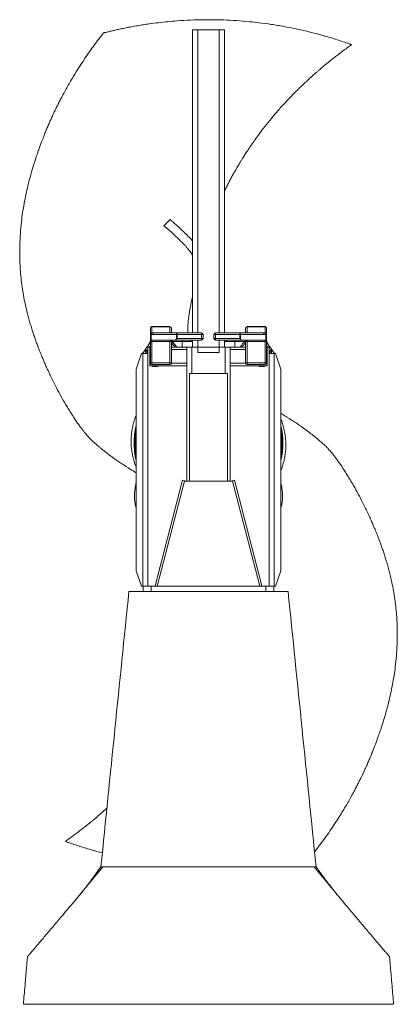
# Model space of a CAD drawing. Header units: millimetres. Extents: x 659 to 1375, y 788 to 2654.
import ezdxf

# ---------------------------------------------------------------- set-up
doc = ezdxf.new("R2010")
doc.units = ezdxf.units.MM

msp = doc.modelspace()

# ---------------------------------------------------------------- linework, layer by layer
at = {"color": 7, "linetype": 'Continuous', "lineweight": 15}
for p, q in [((986.6, 2635), (986.6, 2060.4)), ((986.6, 2635), (996.6, 2635)), ((996.6, 2635), (1036.8, 2635)), ((1036.8, 2635), (1046.8, 2635)), ((1046.8, 2635), (1046.8, 2060.4)), ((944.1, 2275.3), (932.2, 2263.7)), ((909.4, 2072.4), (909.4, 2072.2)), ((909.4, 2072.4), (943.5, 2072.4)), ((909.4, 2072.2), (909.4, 2060.6)), ((943.5, 2072.2), (909.4, 2072.2)), ((943.5, 2072.2), (943.5, 2072.4)), ((943.5, 2060.6), (943.5, 2072.2)), ((1089.9, 2072.4), (1089.9, 2072.2)), ((1089.9, 2072.4), (1124, 2072.4)), ((1089.9, 2072.2), (1089.9, 2060.6)), ((1124, 2072.2), (1089.9, 2072.2)), ((1124, 2072.2), (1124, 2072.4)), ((1124, 2060.6), (1124, 2072.2)), ((906.4, 2057.8), (906.4, 2069.4)), ((906.4, 2057.8), (907.8, 2057.8)), ((906.4, 2047.8), (906.4, 2057.8)), ((907.8, 2057.8), (907.8, 2046.7)), ((907.9, 2057.8), (907.8, 2057.8)), ((909.4, 2060.6), (909.4, 2060.6)), ((909.4, 2060.6), (943.5, 2060.6)), ((955.8, 2057.4), (911.5, 2057.4)), ((913.1, 2060.4), (957.4, 2060.4)), ((943.5, 2060.4), (943.5, 2060.6)), ((946.5, 2069.4), (946.5, 2063.4)), ((957.4, 2057.4), (955.8, 2057.4)), ((955.8, 2048.5), (955.8, 2057.4)), ((957.4, 2057.4), (957.4, 2060.4)), ((957.4, 2060.4), (1003.7, 2060.4)), ((957.4, 2057.4), (957.4, 2050)), ((1003.7, 2057.4), (957.4, 2057.4)), ((1003.7, 2060.4), (1003.7, 2057.4)), ((1003.7, 2050), (1003.7, 2057.4)), ((1006.7, 2057.4), (1003.7, 2057.4)), ((1006.7, 2057.4), (1006.7, 2050)), ((1026.7, 2057.4), (1029.7, 2057.4)), ((1026.7, 2050), (1026.7, 2057.4)), ((1029.7, 2057.4), (1029.7, 2060.4)), ((1029.7, 2060.4), (1076, 2060.4)), ((1076, 2057.4), (1029.7, 2057.4)), ((1029.7, 2057.4), (1029.7, 2050)), ((1076, 2057.4), (1076, 2060.4)), ((1076, 2060.4), (1120.3, 2060.4)), ((1076, 2050), (1076, 2057.4)), ((1076, 2057.4), (1077.6, 2057.4)), ((1077.6, 2057.4), (1077.6, 2048.5)), ((1121.9, 2057.4), (1077.6, 2057.4)), ((1086.9, 2063.4), (1086.9, 2069.4)), ((1089.9, 2060.6), (1089.9, 2060.4)), ((1089.9, 2060.6), (1124, 2060.6)), ((1124, 2060.6), (1124, 2060.6)), ((1125.6, 2057.8), (1125.5, 2057.8)), ((1125.6, 2046.7), (1125.6, 2057.8)), ((1125.6, 2057.8), (1127, 2057.8)), ((1127, 2069.4), (1127, 2057.8)), ((1127, 2057.8), (1127, 2047.8)), ((900.7, 2034.9), (905.5, 2042)), ((906.4, 2044), (906.4, 2047.8)), ((906.4, 2044), (909.4, 2044)), ((906.4, 2003.7), (906.4, 2044)), ((909.4, 2046.8), (909.4, 2044)), ((943.5, 2044), (909.4, 2044)), ((909.4, 2044), (909.4, 2003.7)), ((911.3, 2047), (951.6, 2047)), ((943.5, 2044), (946.5, 2044)), ((943.5, 2003.7), (943.5, 2044)), ((946.5, 2044), (946.5, 2003.7)), ((966.5, 2044), (948.8, 2044)), ((1003.7, 2047), (951.6, 2047)), ((957.4, 2050), (955.8, 2048.5)), ((957.4, 2050), (1003.7, 2050)), ((966.5, 2047), (966.5, 2044)), ((982.6, 2044), (966.5, 2044)), ((982.6, 2047), (982.6, 2044)), ((986.6, 2047), (986.6, 2033.2)), ((1003.7, 2047), (1003.7, 2050)), ((1006.7, 2050), (1003.7, 2050)), ((1029.7, 2050), (1026.7, 2050)), ((1029.7, 2047), (1029.7, 2050)), ((1029.7, 2050), (1076, 2050)), ((1081.8, 2047), (1029.7, 2047)), ((1046.8, 2047), (1046.8, 2033.2)), ((1050.8, 2047), (1050.8, 2044)), ((1066.8, 2044), (1050.8, 2044)), ((1066.8, 2047), (1066.8, 2044)), ((1084.6, 2044), (1066.8, 2044)), ((1077.6, 2048.5), (1076, 2050)), ((1122.1, 2047), (1081.8, 2047)), ((1086.9, 2044), (1089.9, 2044)), ((1086.9, 2003.7), (1086.9, 2044)), ((1124, 2044), (1089.9, 2044)), ((1089.9, 2044), (1089.9, 2003.7)), ((1124, 2044), (1124, 2046.8)), ((1124, 2044), (1127, 2044)), ((1124, 2003.7), (1124, 2044)), ((1127, 2047.8), (1127, 2044)), ((1127, 2044), (1127, 2003.7)), ((1127.9, 2042), (1132.7, 2034.9)), ((889.4, 2021.4), (879.4, 1992.1)), ((892.2, 2021.4), (889.4, 2021.4)), ((891.6, 2021.4), (896, 2027.9)), ((892.2, 2021.4), (892.2, 1580.4)), ((892.2, 2021.4), (901.7, 2021.4)), ((896, 2028), (896, 2028)), ((896, 2027.9), (896, 2028)), ((896.7, 2027.5), (898.5, 2026.3)), ((898.5, 2026.3), (897.1, 2024.1)), ((897.1, 2021.4), (897.1, 2024.1)), ((901.1, 2026.1), (898.5, 2026.3)), ((901.7, 1580.4), (901.7, 2033.2)), ((901.7, 2033.2), (905.7, 2033.2)), ((901.7, 2021.4), (901.7, 1580.4)), ((906.4, 2033.2), (905.7, 2033.2)), ((905.7, 2033.2), (905.7, 2029.1)), ((905.7, 2002.9), (905.7, 2029.1)), ((906.4, 2029.1), (905.7, 2029.1)), ((975.3, 2033.2), (946.5, 2033.2)), ((975.3, 2029.1), (946.5, 2029.1)), ((975.3, 1779.8), (975.3, 2033.2)), ((975.3, 2033.2), (985.4, 2033.2)), ((985.4, 1983.4), (985.4, 2033.2)), ((985.4, 2033.2), (996.5, 2033.2)), ((1036.9, 2033.2), (996.5, 2033.2)), ((996.5, 2033.2), (996.5, 2023.1)), ((1036.9, 2023.1), (996.5, 2023.1)), ((1036.9, 2033.2), (1036.9, 2023.1)), ((1036.9, 2033.2), (1048, 2033.2)), ((1048, 2033.2), (1058.1, 2033.2)), ((1048, 2033.2), (1048, 1983.4)), ((1058.1, 1779.8), (1058.1, 2033.2)), ((1086.9, 2033.2), (1058.1, 2033.2)), ((1058.1, 2033.2), (1058.1, 2029.1)), ((1058.1, 2033.2), (1058.1, 2033.2)), ((1058.1, 2002.9), (1058.1, 2029.1)), ((1086.9, 2029.1), (1058.1, 2029.1)), ((1127.7, 2033.2), (1127, 2033.2)), ((1127.7, 2029.1), (1127, 2029.1)), ((1127.7, 2033.2), (1127.7, 2029.1)), ((1127.7, 2033.2), (1131.7, 2033.2)), ((1127.7, 2002.9), (1127.7, 2029.1)), ((1131.7, 2033.2), (1131.7, 1580.4)), ((1131.7, 2021.4), (1141.2, 2021.4)), ((1134.9, 2026.3), (1132.3, 2026.1)), ((1134.9, 2026.3), (1136.7, 2027.5)), ((1136.3, 2024.1), (1134.9, 2026.3)), ((1136.3, 2024.1), (1136.3, 2021.4)), ((1137.4, 2028), (1137.4, 2028)), ((1137.4, 2028), (1137.4, 2027.9)), ((1137.4, 2027.9), (1141.8, 2021.4)), ((1141.2, 2021.4), (1144, 2021.4)), ((1141.2, 2021.4), (1141.2, 1580.4)), ((1144, 2021.4), (1154, 1992.1)), ((905.7, 2002.9), (906.5, 2002.9)), ((905.7, 1997.9), (905.7, 2002.9)), ((910.8, 1997.9), (905.7, 1997.9)), ((906.4, 2003.7), (909.4, 2003.7)), ((909.4, 2003.7), (943.5, 2003.7)), ((909.4, 2000.7), (943.5, 2000.7)), ((920.8, 1997.9), (910.8, 1997.9)), ((910.8, 1996.8), (910.8, 1997.9)), ((920.8, 1996.8), (910.8, 1996.8)), ((975.3, 1997.9), (920.8, 1997.9)), ((920.8, 1996.8), (920.8, 1997.9)), ((943.5, 2003.7), (946.5, 2003.7)), ((946.4, 2002.9), (975.3, 2002.9)), ((1058.1, 2002.9), (1087, 2002.9)), ((1058.1, 1997.9), (1058.1, 2002.9)), ((1112.6, 1997.9), (1058.1, 1997.9)), ((1086.9, 2003.7), (1089.9, 2003.7)), ((1124, 2003.7), (1089.9, 2003.7)), ((1089.9, 2000.7), (1124, 2000.7)), ((1122.6, 1997.9), (1112.6, 1997.9)), ((1112.6, 1996.8), (1112.6, 1997.9)), ((1122.6, 1996.8), (1112.6, 1996.8)), ((1127.7, 1997.9), (1122.6, 1997.9)), ((1122.6, 1996.8), (1122.6, 1997.9)), ((1124, 2003.7), (1127, 2003.7)), ((1126.9, 2002.9), (1127.7, 2002.9)), ((1127.7, 2002.9), (1127.7, 1997.9)), ((879.4, 1609.7), (879.4, 1992.1)), ((980.4, 1983.4), (1053, 1983.4)), ((980.4, 1779.8), (980.4, 1983.4)), ((1053, 1983.4), (1053, 1779.8)), ((1154, 1609.7), (1154, 1992.1)), ((915.8, 1581.1), (967.5, 1781.4)), ((919.3, 1580.4), (971.3, 1779.8)), ((967.5, 1781.4), (973.8, 1779.8)), ((971.3, 1779.8), (1062.1, 1779.8)), ((1059.6, 1779.8), (1065.9, 1781.4)), ((1062.1, 1779.8), (1114.1, 1580.4)), ((1117.6, 1581.1), (1065.9, 1781.4)), ((879.4, 1609.7), (889.4, 1580.4)), ((1154, 1609.7), (1144, 1580.4)), ((889.4, 1580.4), (892.2, 1580.4)), ((892.2, 1580.4), (892.6, 1580.4)), ((892.6, 1570.3), (892.6, 1580.4)), ((907.7, 1580.4), (892.6, 1580.4)), ((907.7, 1570.3), (907.7, 1580.4)), ((1125.7, 1580.4), (907.7, 1580.4)), ((915.8, 1581.1), (918.5, 1580.4)), ((1114.9, 1580.4), (1117.6, 1581.1)), ((1125.7, 1570.3), (1125.7, 1580.4)), ((1140.8, 1580.4), (1125.7, 1580.4)), ((1140.8, 1570.3), (1140.8, 1580.4)), ((1140.8, 1580.4), (1141.2, 1580.4)), ((1144, 1580.4), (1141.2, 1580.4)), ((1241.5, 1019.1), (1217.1, 1048.8))]:
    msp.add_line(p, q, dxfattribs=at)
at = {"color": 8, "linetype": 'Continuous', "lineweight": 15}
for p, q in [((996.6, 2635), (996.6, 2060.4)), ((1036.8, 2635), (1036.8, 2060.4)), ((906.4, 2036.1), (904.2, 2033.2)), ((947.3, 2046.1), (947.5, 2045.7)), ((966.5, 2044), (966.5, 2033.2)), ((996.6, 2047), (996.6, 2033.2)), ((1036.8, 2047), (1036.8, 2033.2)), ((1066.8, 2033.2), (1066.8, 2044)), ((1085.9, 2045.7), (1086.1, 2046.1)), ((1129.2, 2033.2), (1127, 2036.1)), ((898.4, 2021.4), (898.5, 2026.3)), ((901.1, 2026.1), (901.1, 2021.4)), ((1132.3, 2021.4), (1132.3, 2026.1)), ((1134.9, 2026.3), (1135, 2021.4)), ((909.4, 2003.7), (909.4, 2000.7)), ((943.5, 2000.7), (943.5, 2003.7)), ((1089.9, 2003.7), (1089.9, 2000.7)), ((1124, 2000.7), (1124, 2003.7))]:
    msp.add_line(p, q, dxfattribs=at)
at = {"color": 7, "linetype": 'Continuous', "lineweight": 15, "flags": 128}
for points in [[(911.5, 2057.4), (911.6, 2057.9), (911.6, 2058.5), (911.8, 2059), (912, 2059.5), (912.2, 2059.9), (912.5, 2060.1), (912.8, 2060.3), (913.1, 2060.4)], [(957.4, 2060.4), (957.1, 2060.3), (956.8, 2060.1), (956.5, 2059.9), (956.3, 2059.5), (956.1, 2059), (955.9, 2058.5), (955.8, 2057.9), (955.8, 2057.4)], [(1077.6, 2057.4), (1077.6, 2057.9), (1077.5, 2058.5), (1077.3, 2059), (1077.1, 2059.5), (1076.9, 2059.9), (1076.6, 2060.1), (1076.3, 2060.3), (1076, 2060.4)], [(1120.3, 2060.4), (1120.6, 2060.3), (1120.9, 2060.1), (1121.2, 2059.9), (1121.4, 2059.5), (1121.6, 2059), (1121.7, 2058.5), (1121.8, 2057.9), (1121.9, 2057.4)], [(896, 2028), (896.5, 2028.4), (897.1, 2028.6), (897.8, 2028.6), (898.6, 2028.4), (899.4, 2028), (900.2, 2027.4), (900.7, 2026.8), (901.1, 2026.1)], [(896.7, 2027.5), (896.7, 2027.7), (896.6, 2027.8), (896.5, 2028), (896.4, 2028.1), (896.3, 2028.1), (896.2, 2028.1), (896.1, 2028), (896, 2028)], [(1132.3, 2026.1), (1132.7, 2026.8), (1133.2, 2027.4), (1134, 2028), (1134.8, 2028.4), (1135.6, 2028.6), (1136.3, 2028.6), (1136.9, 2028.4), (1137.4, 2028)], [(1136.7, 2027.5), (1136.7, 2027.7), (1136.8, 2027.8), (1136.9, 2028), (1137, 2028.1), (1137.1, 2028.1), (1137.2, 2028.1), (1137.3, 2028), (1137.4, 2028)], [(763, 984.1), (785.7, 1011.7), (816.3, 1048.8)]]:
    msp.add_lwpolyline(points, dxfattribs=at)
at = {"color": 8, "linetype": 'Continuous', "lineweight": 15, "flags": 128}
for points in [[(900.7, 2034.9), (900.6, 2034.7), (900.7, 2034.3), (900.9, 2034), (901.2, 2033.5), (901.6, 2033.1), (901.7, 2033)], [(1131.7, 2033), (1131.8, 2033.1), (1132.2, 2033.5), (1132.5, 2034), (1132.7, 2034.3), (1132.8, 2034.7), (1132.7, 2034.9)]]:
    msp.add_lwpolyline(points, dxfattribs=at)
at = {"color": 7, "linetype": 'Continuous', "lineweight": 15}
for centre, radius, start, end in [((909.4, 2069.4), 3.01, 90, 180), ((909.3, 2069.3), 2.91, 87.9548, 177.7972), ((943.5, 2069.4), 3.01, 0, 90), ((943.6, 2069.3), 2.91, 2.2028, 92.0452), ((1089.9, 2069.4), 3.01, 90, 180), ((1089.8, 2069.3), 2.91, 87.9548, 177.7972), ((1124, 2069.4), 3.01, 0, 90), ((1124.1, 2069.3), 2.91, 2.2028, 92.0452), ((909.3, 2057.7), 2.91, 87.9548, 177.7972), ((911.9, 2057.3), 4.11, 127.7912, 173.6349), ((912, 2057.3), 4.11, 127.7912, 173.6349), ((949.5, 2063.4), 3.01, 180, 270), ((1003.7, 2057.4), 3.01, 0, 90), ((1029.7, 2057.4), 3.01, 90, 180), ((1083.9, 2063.4), 3.01, 270, 0), ((1121.4, 2057.3), 4.11, 6.3651, 52.2088), ((1121.5, 2057.3), 4.11, 6.3651, 52.2088), ((1124.1, 2057.7), 2.91, 2.2028, 92.0452), ((949.5, 2044), 3.01, 90, 180), ((949.9, 2044.2), 2.86, 90.3592, 146.7085), ((950, 2044.1), 2.9, 90.3256, 149.4582), ((1003.7, 2050), 3.01, 270, 0), ((1029.7, 2050), 3.01, 180, 270), ((1083.4, 2044.1), 2.9, 30.5418, 89.6744), ((1083.5, 2044.2), 2.86, 33.2915, 89.6408), ((1083.9, 2044), 3.01, 0, 90), ((909.4, 2003.7), 3.01, 180, 270), ((943.5, 2003.7), 3.01, 270, 0), ((1089.9, 2003.7), 3.01, 180, 270), ((1124, 2003.7), 3.01, 270, 0), ((1016.7, 1851.7), 141.2, 166.5142, 180), ((1016.7, 1851.7), 138.6, 172.0423, 180), ((1016.7, 1851.7), 141.2, 346.5142, 13.4858), ((1016.7, 1851.7), 138.6, 353.9151, 7.9577), ((1016.7, 1851.7), 141.2, 180, 193.457), ((1016.7, 1851.7), 138.6, 180, 186.0849), ((1016.7, 1841.7), 137.9, 174.5097, 185.4903), ((1016.7, 1841.7), 137.9, 354.5097, 5.4903)]:
    msp.add_arc(centre, radius, start, end, dxfattribs=at)
at = {"color": 8, "linetype": 'Continuous', "lineweight": 15}
for centre, radius, start, end in [((907.8, 2041.2), 2.39, 159.7064, 234.5029), ((945.1, 2045.9), 3.35, 295.1241, 337.0621), ((945.3, 2045.2), 3.75, 289.1413, 342.1349), ((945.4, 2047.3), 2.73, 295.7378, 321.0319), ((945.4, 2047.1), 2.77, 295.5068, 322.904), ((945.4, 2047.6), 2.78, 297.43, 317.9562), ((982.6, 2050), 6.02, 270, 311.8103), ((1050.8, 2050), 6.02, 228.1897, 270), ((1088.1, 2045.2), 3.75, 197.8651, 250.8587), ((1088.3, 2045.9), 3.35, 202.9379, 244.8759), ((1088, 2047.1), 2.77, 217.096, 244.4932), ((1088, 2047.6), 2.78, 222.0438, 242.57), ((1088, 2047.3), 2.73, 218.9681, 244.2622), ((1125.6, 2041.2), 2.39, 305.4971, 20.2936), ((1016.7, 1851.7), 140.2, 168.3462, 180), ((1016.7, 1851.7), 140.2, 348.3462, 11.6538), ((1016.7, 1851.7), 140.2, 180, 191.6538)]:
    msp.add_arc(centre, radius, start, end, dxfattribs=at)
at = {"color": 7, "linetype": 'Continuous', "lineweight": 15}
for centre, major_axis, ratio, start_param, end_param in [((911.5, 2063.4), (9.87, 0), 0.61, 4.331883, 4.712389), ((913.1, 2063.4), (9.87, 0), 0.305, 4.331883, 4.712389), ((943.5, 2063.4), (3.01, 0), 0.928477, 4.712389, 6.283185), ((1089.9, 2063.4), (3.01, 0), 0.928477, 3.141593, 4.712389), ((1120.3, 2063.4), (9.87, 0), 0.305, 4.712389, 5.092895), ((1121.9, 2063.4), (9.87, 0), 0.61, 4.712389, 5.092895), ((911.3, 2044), (4.93, 0), 0.61, 1.570796, 1.971428), ((949.5, 2044), (6.02, 0), 0.5, 1.570796, 3.141593), ((951.6, 2050), (4.93, 0), 0.61, 4.712389, 5.735445), ((1081.8, 2050), (4.93, 0), 0.61, 3.689333, 4.712389), ((1083.9, 2044), (6.02, 0), 0.5, 0, 1.570796), ((1122.1, 2044), (4.93, 0), 0.61, 1.170165, 1.570796), ((896, 2022.5), (0.33, 5.63), 0.185643, 0.248605, 0.304054), ((896, 2022.5), (0.33, 5.63), 0.185643, 5.016443, 5.815793), ((1137.4, 2022.5), (-0.33, 5.63), 0.185643, 0.467392, 1.266742), ((1137.4, 2022.5), (-0.33, 5.63), 0.185643, 5.979131, 6.03458)]:
    msp.add_ellipse(centre, major_axis=major_axis, ratio=ratio, start_param=start_param, end_param=end_param, dxfattribs=at)
for points, knots in [([(1288.2, 2606.8), (1288.2, 2606.8), (1288.2, 2606.8), (1287.9, 2606.9), (1287.3, 2607.1), (1285.6, 2607.7), (1283.2, 2608.6), (1273.7, 2611.9), (1261.4, 2616), (1246.1, 2620.7), (1234.7, 2624), (1219.3, 2628.2), (1200, 2633), (1176.9, 2638.1), (1157.4, 2641.8), (1141.7, 2644.4), (1126, 2646.7), (1106.2, 2649.3), (1082.2, 2651.6), (1057.9, 2653.2), (1033.3, 2654.1), (1008.3, 2654.2), (982.8, 2653.6), (959.8, 2652.2), (939.5, 2650.5), (921.9, 2648.6), (906.4, 2646.6), (893.1, 2644.6), (882, 2642.8), (870.8, 2640.8), (860.7, 2638.8), (851.6, 2637), (843.6, 2635.3), (837.2, 2633.8), (832.2, 2632.6), (828.6, 2631.8), (825.1, 2630.9), (822.7, 2630.3), (820.8, 2629.9), (819.9, 2629.6), (819.4, 2629.5), (818.7, 2629.3), (817.7, 2629.1), (817.7, 2629.1), (817.7, 2629.1)], [0, 0, 0, 0, 0.000128, 0.001621, 0.004728, 0.008294, 0.014562, 0.020911, 0.070791, 0.095727, 0.120663, 0.145599, 0.195475, 0.245351, 0.295263, 0.320279, 0.345294, 0.395363, 0.445273, 0.495178, 0.545364, 0.595545, 0.646859, 0.69817, 0.732796, 0.767432, 0.802036, 0.823774, 0.845566, 0.867577, 0.889701, 0.906035, 0.922448, 0.938804, 0.947135, 0.955547, 0.964687, 0.973931, 0.977163, 0.980475, 0.983942, 0.987425, 0.994434, 1, 1, 1, 1]), ([(817.6, 2629.1), (815.3, 2626.2), (810.1, 2619.6), (802, 2608.8), (793.1, 2596.6), (783.9, 2583.3), (775.1, 2570.1), (767.1, 2557.6), (760.2, 2546.3), (753.8, 2535.5), (748.1, 2525.5), (743, 2516.1), (738.4, 2507.6), (734.3, 2499.8), (731.2, 2493.6), (728.9, 2488.9), (727.3, 2485.7), (726.1, 2483.1), (725.1, 2481), (724.1, 2479), (722.9, 2476.6), (721.5, 2473.5), (719.9, 2469.9), (718, 2465.9), (716.1, 2461.6), (714.3, 2457.5), (712.6, 2453.5), (710.2, 2447.9), (707.4, 2441.2), (704.3, 2433.5), (701.8, 2427), (699.8, 2421.7), (698.2, 2417.4), (696.8, 2413.6), (695.4, 2409.7), (693.8, 2405.2), (692, 2400), (690, 2394.1), (687.8, 2387.3), (685.4, 2379.8), (682.1, 2369.3), (678.3, 2355.8), (674.1, 2339.5), (670.3, 2322.8), (667, 2305.8), (664.1, 2288.4), (661.6, 2269.6), (659.7, 2249.2), (658.7, 2227.1), (658.6, 2204.5), (659.5, 2183.7), (661.1, 2164.6), (663.2, 2147.8), (665.8, 2131.5), (668.6, 2117.2), (671.4, 2104.9), (673.9, 2094.5), (676.6, 2084.7), (679.4, 2075.2), (682.1, 2066.2), (685, 2057.7), (687.8, 2049.4), (690.7, 2041.3), (693.5, 2033.8), (696.2, 2027), (698.6, 2020.9), (701, 2015), (703.7, 2008.6), (706.8, 2001.4), (710.4, 1993.4), (714.4, 1984.7), (719.6, 1973.6), (726.4, 1960), (734.8, 1944), (742.5, 1930.4), (749, 1919.5), (754.1, 1911.2), (759.2, 1903.1), (764.4, 1895.3), (769.3, 1888.2), (773.8, 1882), (777.8, 1876.8), (781.3, 1872.4), (784.5, 1868.5), (787.6, 1864.9), (790.6, 1861.6), (793.8, 1858.5), (797, 1855.3), (800.3, 1852.3), (803.6, 1849.4), (806.9, 1846.6), (810.3, 1843.7), (813.9, 1840.7), (818, 1837.4), (822.5, 1833.8), (827.7, 1829.9), (833, 1825.9), (838, 1822.3), (842.5, 1819.1), (846.6, 1816.2), (850.7, 1813.6), (854.8, 1810.9), (859.1, 1808.1), (863.7, 1805.3), (868.5, 1802.2), (873.4, 1799.2), (877, 1796.9), (879, 1795.6), (879.4, 1795.4)], [0, 0, 0, 0, 0.011638, 0.026489, 0.042387, 0.059355, 0.077421, 0.092185, 0.10621, 0.119307, 0.131461, 0.14266, 0.152888, 0.162131, 0.170375, 0.174743, 0.178521, 0.181699, 0.18377, 0.185735, 0.188891, 0.192233, 0.196385, 0.201312, 0.206294, 0.211077, 0.215658, 0.220035, 0.23007, 0.238787, 0.24616, 0.252165, 0.256781, 0.2606, 0.264863, 0.269877, 0.275659, 0.282232, 0.289635, 0.297913, 0.307107, 0.324405, 0.342115, 0.360066, 0.378267, 0.396725, 0.415482, 0.438074, 0.461224, 0.484966, 0.509335, 0.52711, 0.545224, 0.562815, 0.579301, 0.591346, 0.602596, 0.613239, 0.62363, 0.6337, 0.643061, 0.652298, 0.661461, 0.670277, 0.677875, 0.684656, 0.690905, 0.698228, 0.7066, 0.715955, 0.726172, 0.737006, 0.755137, 0.774415, 0.794543, 0.804806, 0.815125, 0.825431, 0.835531, 0.844835, 0.853064, 0.859866, 0.86582, 0.871132, 0.876055, 0.880776, 0.8856, 0.890424, 0.895296, 0.900043, 0.904718, 0.90932, 0.914727, 0.91986, 0.926277, 0.933444, 0.940771, 0.947543, 0.953314, 0.958421, 0.963608, 0.968849, 0.974252, 0.980003, 0.986178, 0.992698, 0.998485, 1, 1, 1, 1]), ([(1046.8, 2328.8), (1047, 2329.2), (1048.3, 2332), (1050.8, 2337), (1054.3, 2344), (1058, 2351.1), (1061.8, 2358.1), (1065.5, 2364.7), (1069, 2370.8), (1071.9, 2375.9), (1074.4, 2380.1), (1076.5, 2383.5), (1078.2, 2386.3), (1079.8, 2388.9), (1081.5, 2391.7), (1083.6, 2395), (1085.9, 2398.7), (1088.4, 2402.5), (1092.3, 2408.5), (1097.7, 2416.5), (1105, 2426.9), (1113.6, 2438.8), (1123.9, 2452.3), (1136.2, 2467.5), (1149.5, 2483.1), (1163.5, 2498.7), (1177.9, 2513.7), (1189.3, 2524.9), (1197.7, 2532.9), (1202.9, 2537.8), (1208.1, 2542.6), (1213.3, 2547.2), (1218.2, 2551.6), (1222.8, 2555.6), (1226.7, 2559), (1229.8, 2561.6), (1232.1, 2563.6), (1233.7, 2564.9), (1235.1, 2566.1), (1236.7, 2567.4), (1239, 2569.3), (1242.3, 2572), (1246.5, 2575.4), (1251.7, 2579.6), (1257.9, 2584.4), (1265.1, 2590), (1273.3, 2596.1), (1281.1, 2601.8), (1286.2, 2605.4), (1288.2, 2606.8)], [0, 0, 0, 0, 0.003471, 0.024414, 0.045553, 0.066888, 0.08842, 0.109568, 0.128402, 0.144765, 0.157325, 0.167896, 0.176478, 0.183784, 0.192629, 0.203091, 0.215044, 0.227456, 0.240228, 0.272083, 0.305973, 0.341812, 0.390922, 0.443223, 0.498716, 0.556385, 0.61233, 0.666138, 0.685759, 0.705074, 0.724082, 0.742781, 0.761148, 0.777673, 0.79143, 0.802422, 0.810654, 0.816128, 0.819373, 0.82504, 0.833127, 0.84363, 0.858586, 0.876683, 0.897908, 0.922245, 0.949673, 0.980165, 1, 1, 1, 1]), ([(932.2, 2263.7), (935.3, 2261), (941.2, 2255.9), (949.6, 2248.3), (957.1, 2241.4), (963.7, 2235), (969, 2229.5), (973.3, 2224.9), (976.6, 2221.1), (979.4, 2217.7), (981.9, 2214.5), (984.3, 2211.4), (985.8, 2209.2), (986.6, 2208)], [0, 0, 0, 0, 0.157746, 0.302211, 0.433196, 0.550697, 0.65479, 0.727264, 0.79166, 0.848095, 0.896689, 0.945655, 1, 1, 1, 1]), ([(986.6, 2234.6), (985, 2236.4), (980.9, 2241.1), (973.5, 2248.5), (964.5, 2257.1), (954.6, 2266), (947.7, 2272.1), (944.1, 2275.3)], [0, 0, 0, 0, 0.12363, 0.318818, 0.529746, 0.756607, 1, 1, 1, 1]), ([(977.7, 2060.4), (977.6, 2060.8), (977.6, 2062.3), (977.5, 2064.6), (977.5, 2067.2), (977.5, 2069.8), (977.6, 2073.1), (977.8, 2077), (978.1, 2081.4), (978.6, 2086.2), (979.2, 2091.2), (980, 2096.5), (980.9, 2102.1), (982, 2108), (983.2, 2114.2), (984.4, 2120.3), (985.5, 2126.1), (986.3, 2129.8), (986.6, 2131.5)], [0, 0, 0, 0, 0.019392, 0.062257, 0.093029, 0.12842, 0.173309, 0.227785, 0.291372, 0.358977, 0.429468, 0.502918, 0.583095, 0.666567, 0.753315, 0.843319, 0.928375, 1, 1, 1, 1]), ([(896, 2028), (896.1, 2028.1), (896.2, 2028.2), (896.4, 2028.5), (896.5, 2028.6), (896.7, 2029), (896.9, 2029.3), (897.3, 2029.9), (897.5, 2030.2), (897.9, 2030.8), (898.1, 2031.1), (898.5, 2031.7), (898.7, 2032), (899.1, 2032.6), (899.4, 2032.9), (900, 2033.8), (900.3, 2034.4), (900.7, 2034.9)], [0, 0, 0, 0, 0.0625, 0.0625, 0.125, 0.125, 0.25, 0.25, 0.375, 0.375, 0.5, 0.5, 0.625, 0.625, 0.75, 0.75, 1, 1, 1, 1]), ([(905.5, 2042), (905.7, 2042.3), (905.8, 2042.6), (906.1, 2043.1), (906.1, 2043.3), (906.3, 2044), (906.4, 2044.5), (906.4, 2044.8)], [0, 0, 0, 0, 0.25, 0.25, 0.5, 0.5, 1, 1, 1, 1]), ([(907.8, 2046.7), (907.6, 2046.8), (907.4, 2046.9), (907, 2047), (906.9, 2047.1), (906.6, 2047.3), (906.5, 2047.4), (906.4, 2047.5), (906.4, 2047.6), (906.4, 2047.7), (906.4, 2047.7), (906.4, 2047.8)], [0, 0, 0, 0, 0.25, 0.25, 0.5, 0.5, 0.75, 0.75, 0.875, 0.875, 1, 1, 1, 1]), ([(907.8, 2046.7), (908.1, 2046.7), (908.3, 2046.6), (908.9, 2046.7), (909.1, 2046.7), (909.4, 2046.8)], [0, 0, 0, 0, 0.5, 0.5, 1, 1, 1, 1]), ([(1124, 2046.8), (1124.3, 2046.7), (1124.5, 2046.7), (1124.9, 2046.6), (1125.1, 2046.6), (1125.3, 2046.7), (1125.5, 2046.7), (1125.6, 2046.7)], [0, 0, 0, 0, 0.5, 0.5, 0.75, 0.75, 1, 1, 1, 1]), ([(1125.6, 2046.7), (1125.8, 2046.8), (1126, 2046.9), (1126.4, 2047), (1126.5, 2047.1), (1126.8, 2047.3), (1126.9, 2047.4), (1127, 2047.5), (1127, 2047.6), (1127, 2047.7), (1127, 2047.7), (1127, 2047.8)], [0, 0, 0, 0, 0.25, 0.25, 0.5, 0.5, 0.75, 0.75, 0.875, 0.875, 1, 1, 1, 1]), ([(1127, 2044.8), (1127, 2044.7), (1127, 2044.5), (1127.1, 2044), (1127.1, 2043.8), (1127.3, 2043.3), (1127.3, 2043.1), (1127.6, 2042.6), (1127.7, 2042.3), (1127.9, 2042)], [0, 0, 0, 0, 0.25, 0.25, 0.5, 0.5, 0.75, 0.75, 1, 1, 1, 1]), ([(1132.7, 2034.9), (1133.1, 2034.4), (1133.4, 2033.8), (1134, 2032.9), (1134.3, 2032.6), (1134.7, 2032), (1134.9, 2031.7), (1135.3, 2031.1), (1135.5, 2030.8), (1135.9, 2030.2), (1136.1, 2029.9), (1136.5, 2029.3), (1136.7, 2029), (1136.9, 2028.6), (1137, 2028.5), (1137.2, 2028.2), (1137.3, 2028.1), (1137.4, 2028)], [0, 0, 0, 0, 0.25, 0.25, 0.375, 0.375, 0.5, 0.5, 0.625, 0.625, 0.75, 0.75, 0.875, 0.875, 0.9375, 0.9375, 1, 1, 1, 1]), ([(1217.8, 1077), (1219.4, 1079.1), (1223.9, 1084.8), (1231.4, 1094.7), (1240.3, 1106.9), (1249.5, 1120.2), (1258.3, 1133.3), (1266.3, 1145.9), (1273.2, 1157.2), (1279.6, 1168), (1285.3, 1178), (1290.4, 1187.3), (1295, 1195.9), (1299.1, 1203.7), (1302.2, 1209.9), (1304.5, 1214.6), (1306.1, 1217.8), (1307.3, 1220.4), (1308.3, 1222.4), (1309.3, 1224.5), (1310.5, 1226.9), (1311.9, 1230), (1313.5, 1233.6), (1315.4, 1237.6), (1317.3, 1241.9), (1319.1, 1246), (1320.8, 1250), (1323.2, 1255.5), (1326, 1262.3), (1329.1, 1270), (1331.6, 1276.5), (1333.6, 1281.8), (1335.2, 1286.1), (1336.6, 1289.9), (1338, 1293.8), (1339.6, 1298.3), (1341.4, 1303.5), (1343.4, 1309.4), (1345.6, 1316.1), (1348, 1323.7), (1351.3, 1334.2), (1355.1, 1347.7), (1359.3, 1364), (1363.1, 1380.7), (1366.4, 1397.7), (1369.3, 1415.1), (1371.8, 1433.9), (1373.7, 1454.3), (1374.7, 1476.3), (1374.8, 1498.9), (1373.9, 1519.8), (1372.3, 1538.9), (1370.2, 1555.7), (1367.6, 1572), (1364.8, 1586.3), (1362, 1598.6), (1359.5, 1609), (1356.8, 1618.8), (1354, 1628.2), (1351.3, 1637.2), (1348.4, 1645.8), (1345.6, 1654.1), (1342.7, 1662.2), (1339.9, 1669.7), (1337.2, 1676.5), (1334.8, 1682.5), (1332.4, 1688.5), (1329.7, 1694.8), (1326.6, 1702.1), (1323, 1710.1), (1319, 1718.8), (1313.8, 1729.9), (1307, 1743.5), (1298.6, 1759.4), (1290.9, 1773), (1284.4, 1784), (1279.3, 1792.3), (1274.2, 1800.4), (1269, 1808.2), (1264.1, 1815.3), (1259.6, 1821.4), (1255.6, 1826.7), (1252.1, 1831.1), (1248.9, 1835), (1245.8, 1838.5), (1242.8, 1841.8), (1239.6, 1845), (1236.4, 1848.1), (1233.1, 1851.2), (1229.8, 1854.1), (1226.5, 1856.9), (1223.1, 1859.8), (1219.5, 1862.8), (1215.4, 1866.1), (1210.9, 1869.7), (1205.7, 1873.6), (1200.4, 1877.6), (1195.4, 1881.2), (1190.9, 1884.4), (1186.8, 1887.2), (1182.7, 1889.9), (1178.6, 1892.6), (1174.3, 1895.3), (1169.7, 1898.2), (1164.9, 1901.3), (1160, 1904.3), (1156.4, 1906.6), (1154.4, 1907.8), (1154, 1908.1)], [0, 0, 0, 0, 0.008162, 0.023066, 0.03902, 0.056047, 0.074177, 0.088992, 0.103067, 0.11621, 0.128407, 0.139644, 0.149908, 0.159184, 0.167455, 0.171839, 0.17563, 0.178818, 0.180897, 0.182869, 0.186038, 0.189392, 0.19356, 0.198504, 0.203505, 0.208304, 0.212901, 0.217293, 0.227364, 0.236111, 0.243509, 0.249534, 0.254166, 0.257997, 0.262274, 0.267307, 0.273109, 0.279706, 0.287135, 0.295442, 0.304671, 0.322031, 0.339804, 0.35782, 0.376085, 0.394607, 0.41343, 0.436101, 0.459332, 0.483157, 0.507612, 0.525449, 0.543628, 0.56128, 0.577823, 0.589911, 0.601199, 0.611878, 0.622305, 0.632409, 0.641802, 0.651072, 0.660266, 0.669113, 0.676735, 0.68354, 0.689813, 0.697163, 0.705566, 0.714956, 0.725209, 0.736082, 0.754278, 0.773625, 0.793823, 0.804123, 0.814478, 0.82482, 0.834955, 0.844292, 0.852548, 0.859373, 0.865348, 0.870678, 0.875619, 0.880355, 0.885196, 0.890037, 0.894926, 0.899688, 0.904379, 0.908997, 0.914424, 0.919578, 0.926019, 0.933213, 0.940565, 0.94736, 0.95315, 0.958274, 0.963479, 0.968739, 0.97416, 0.979934, 0.986131, 0.992673, 0.998479, 1, 1, 1, 1]), ([(877.4, 1765), (877.7, 1766.8), (878.3, 1770.6), (878.9, 1774.8), (879.3, 1777.2), (879.4, 1777.8)], [0, 0, 0, 0, 0.422886, 0.856068, 1, 1, 1, 1]), ([(1154, 1777.8), (1154, 1777.3), (1154.4, 1775.1), (1155.1, 1770.8), (1155.7, 1766.9), (1156, 1765)], [0, 0, 0, 0, 0.101898, 0.556694, 1, 1, 1, 1]), ([(879.4, 1728.5), (878.7, 1731.5), (877.2, 1737.4), (876.3, 1746.6), (876.2, 1755.8), (877, 1761.9), (877.4, 1765)], [0, 0, 0, 0, 0.24836, 0.498907, 0.749453, 1, 1, 1, 1]), ([(1156, 1765), (1156.4, 1761.9), (1157.2, 1755.8), (1157.1, 1746.6), (1156.2, 1737.4), (1154.7, 1731.5), (1154, 1728.5)], [0, 0, 0, 0, 0.250547, 0.501093, 0.75164, 1, 1, 1, 1]), ([(865.8, 1570.3), (856.9, 1483.4), (839.2, 1309.6), (821.5, 1135.7), (812.7, 1048.8)], [0, 0, 0, 0, 0.499995, 1, 1, 1, 1]), ([(865.8, 1570.3), (865.8, 1570.3), (865.9, 1570.3), (866.3, 1570.3), (867.2, 1570.3), (868.6, 1570.3), (870.7, 1570.3), (873.8, 1570.3), (878.4, 1570.3), (884.1, 1570.3), (890.7, 1570.3), (898.1, 1570.3), (906.4, 1570.3), (915.5, 1570.3), (925.4, 1570.3), (935.8, 1570.3), (946.8, 1570.3), (958.4, 1570.3), (970.1, 1570.3), (981.7, 1570.3), (993.1, 1570.3), (1004.8, 1570.3), (1016.9, 1570.3), (1029.3, 1570.3), (1041.8, 1570.3), (1054.4, 1570.3), (1066.6, 1570.3), (1078.4, 1570.3), (1089.7, 1570.3), (1100.7, 1570.3), (1111, 1570.3), (1120.6, 1570.3), (1129.4, 1570.3), (1137.5, 1570.3), (1144.7, 1570.3), (1151, 1570.3), (1156.4, 1570.3), (1160.7, 1570.3), (1164.1, 1570.3), (1166.3, 1570.3), (1167.5, 1570.3), (1167.5, 1570.3), (1167.5, 1570.3)], [0, 0, 0, 0, 0.00778, 0.024598, 0.041415, 0.058421, 0.075426, 0.10202, 0.128798, 0.156159, 0.183721, 0.210315, 0.237093, 0.264454, 0.292016, 0.318608, 0.345579, 0.372743, 0.400302, 0.424856, 0.449707, 0.474709, 0.500018, 0.526608, 0.553578, 0.58074, 0.608299, 0.634891, 0.661862, 0.689026, 0.716586, 0.743178, 0.77015, 0.797314, 0.824874, 0.851466, 0.878438, 0.905603, 0.933164, 0.959757, 0.986535, 1, 1, 1, 1]), ([(1220.7, 1048.8), (1211.9, 1135.7), (1194.2, 1309.6), (1176.5, 1483.4), (1167.6, 1570.3)], [0, 0, 0, 0, 0.500005, 1, 1, 1, 1]), ([(824, 1159.7), (822.7, 1158.6), (819.7, 1155.9), (815.2, 1151.8), (810.6, 1147.9), (806.7, 1144.5), (803.6, 1141.9), (801.3, 1139.9), (799.7, 1138.5), (798.3, 1137.4), (796.7, 1136.1), (794.4, 1134.1), (791.1, 1131.5), (786.9, 1128.1), (781.7, 1123.9), (775.5, 1119), (768.3, 1113.5), (760.1, 1107.4), (752.3, 1101.7), (747.2, 1098.1), (745.2, 1096.7)], [0, 0, 0, 0, 0.0520233, 0.1197168, 0.1806173, 0.2313168, 0.2718292, 0.3021676, 0.3223425, 0.3343034, 0.3551893, 0.3849923, 0.4237004, 0.4788206, 0.545516, 0.6237406, 0.7134347, 0.8145206, 0.9269, 1, 1, 1, 1]), ([(745.2, 1096.7), (745.2, 1096.7), (745.2, 1096.7), (745.5, 1096.6), (746.1, 1096.3), (747.8, 1095.7), (750.2, 1094.9), (759.7, 1091.6), (772, 1087.5), (787.3, 1082.8), (798.7, 1079.5), (808.1, 1076.9), (813.7, 1075.5), (815.4, 1075.1)], [0, 0, 0, 0, 0.000814, 0.010344, 0.03018, 0.052939, 0.092943, 0.133469, 0.451834, 0.610993, 0.770152, 0.92931, 1, 1, 1, 1]), ([(812.7, 1048.8), (810.9, 1046.3), (807.3, 1041.2), (801.9, 1033.8), (796.9, 1026.9), (792.7, 1021.2), (789.3, 1016.7), (786.7, 1013.2), (785, 1010.8), (784, 1009.6), (783.8, 1009.4)], [0, 0, 0, 0, 0.185166, 0.384948, 0.560899, 0.712895, 0.817168, 0.905986, 0.979303, 1, 1, 1, 1]), ([(815.1, 1048.8), (815, 1048.8), (814.4, 1048.8), (813.7, 1048.8), (813, 1048.8), (812.8, 1048.8), (812.7, 1048.8)], [0, 0, 0, 0, 0.067551, 0.377662, 0.687769, 1, 1, 1, 1]), ([(812.7, 1048.8), (812.8, 1048.8), (813, 1048.8), (813.7, 1048.8), (814.8, 1048.8), (815.8, 1048.8), (816.3, 1048.8)], [0, 0, 0, 0, 0.237194, 0.490232, 0.745116, 1, 1, 1, 1]), ([(816.3, 1048.8), (818.5, 1048.8), (824.9, 1048.8), (840.2, 1048.8), (860.7, 1048.8), (885.9, 1048.8), (915.1, 1048.8), (947.2, 1048.8), (981.5, 1048.8), (1005, 1048.8), (1028.4, 1048.8), (1051.9, 1048.8), (1086.2, 1048.8), (1118.3, 1048.8), (1147.5, 1048.8), (1172.7, 1048.8), (1193.2, 1048.8), (1208.5, 1048.8), (1214.9, 1048.8), (1217.1, 1048.8)], [0.3848059, 0.3848059, 0.3848059, 0.3848059, 0.3992052, 0.4136044, 0.4280037, 0.4424029, 0.4568022, 0.4712015, 0.4856007, 0.5, 0.5, 0.5143993, 0.5287985, 0.5431978, 0.5575971, 0.5719963, 0.5863956, 0.6007948, 0.6151941, 0.6151941, 0.6151941, 0.6151941]), ([(1217.1, 1048.8), (1217.6, 1048.8), (1218.6, 1048.8), (1219.7, 1048.8), (1220.4, 1048.8), (1220.7, 1048.8), (1220.7, 1048.8), (1220.7, 1048.8)], [0, 0, 0, 0, 0.247347, 0.494693, 0.743759, 0.992825, 1, 1, 1, 1]), ([(1255.1, 1002.7), (1255, 1002.8), (1253.6, 1004.5), (1250.4, 1008.6), (1245.3, 1015.2), (1239.6, 1022.7), (1233.4, 1031.1), (1227.1, 1039.9), (1222.8, 1045.9), (1220.7, 1048.8)], [0, 0, 0, 0, 0.005286, 0.162868, 0.3234, 0.48863, 0.660221, 0.839743, 1, 1, 1, 1]), ([(791.9, 1019.1), (790.6, 1017.5), (788, 1014.3), (783.5, 1008.7), (778.3, 1002.3), (772.4, 995.1), (765.9, 987.5), (758, 978.1), (748.4, 966.8), (738.3, 954.8), (728.9, 943.8), (720.7, 934), (712.8, 924.7), (705.4, 915.9), (698.9, 908.2), (693.3, 901.5), (688.5, 895.9), (684.2, 890.8), (681.1, 887.1), (679.1, 884.7), (678, 883.6), (677.3, 882.8), (676.7, 882.1), (676.2, 881.6), (675.6, 880.9), (675, 880.2), (674.4, 879.4), (673.9, 878.8), (673.6, 878.5), (673.5, 878.4), (673.3, 878), (673.3, 877.2), (673.2, 875.9), (673, 873.5), (672.6, 869.6), (672.1, 864), (671.6, 857.7), (671, 851), (670.4, 844.3), (669.8, 837.5), (669.3, 830.8), (668.4, 820.2), (667.2, 806), (666.1, 793.9), (665.6, 788)], [0, 0, 0, 0, 0.028057, 0.056645, 0.089184, 0.123513, 0.159609, 0.1968, 0.257388, 0.32052, 0.367117, 0.414058, 0.458335, 0.499713, 0.538219, 0.567382, 0.594529, 0.618445, 0.638896, 0.64755, 0.651602, 0.655696, 0.660011, 0.664521, 0.668401, 0.671802, 0.675136, 0.678723, 0.679666, 0.68013, 0.680577, 0.684309, 0.687637, 0.6945, 0.7097, 0.729767, 0.753271, 0.777157, 0.800961, 0.824717, 0.848461, 0.872231, 0.937155, 1, 1, 1, 1]), ([(1367.7, 788), (1367.5, 791.6), (1366.9, 798.7), (1365.9, 809.6), (1365, 820.7), (1364.1, 831.8), (1363.1, 843), (1362.1, 854.1), (1361.4, 863), (1360.8, 869.5), (1360.5, 873.1), (1360.2, 875.8), (1360.1, 877.4), (1360, 878.2), (1359.9, 878.5), (1359.6, 878.7), (1359.2, 879.2), (1358.7, 879.8), (1357.8, 880.8), (1356.7, 882.2), (1355.5, 883.6), (1354.1, 885.1), (1352.3, 887.1), (1350, 889.7), (1347.5, 892.7), (1344.9, 895.8), (1342.1, 899.1), (1339.2, 902.6), (1334.6, 908.1), (1328.3, 915.5), (1320.3, 925), (1311.9, 935), (1303.2, 945.3), (1294.2, 955.9), (1284.3, 967.6), (1273.8, 980), (1263, 993.2), (1252.2, 1006.2), (1245.1, 1014.8), (1241.5, 1019.1)], [0, 0, 0, 0, 0.037939, 0.076588, 0.116088, 0.155807, 0.195468, 0.235242, 0.274494, 0.2908, 0.30438, 0.313082, 0.320084, 0.320991, 0.321438, 0.323394, 0.324964, 0.327873, 0.332339, 0.339218, 0.347293, 0.354976, 0.362239, 0.376631, 0.390604, 0.405416, 0.421154, 0.437822, 0.455428, 0.498277, 0.544011, 0.591374, 0.640367, 0.690983, 0.743213, 0.806088, 0.869797, 0.934483, 1, 1, 1, 1]), ([(665.7, 788), (665.7, 788), (665.7, 788), (666.4, 788), (667.7, 788), (669.2, 788), (669.9, 788)], [0, 0, 0, 0, 0.149682, 0.43305, 0.716638, 1, 1, 1, 1]), ([(876.9, 788), (887.1, 788), (908.6, 788), (943.3, 788), (979.6, 788), (1004.3, 788), (1029.1, 788), (1053.8, 788), (1090.1, 788), (1124.8, 788), (1146.3, 788), (1156.5, 788)], [0.3088379, 0.3088379, 0.3088379, 0.3088379, 0.3566284, 0.404419, 0.4522095, 0.5, 0.5, 0.5477905, 0.595581, 0.6433716, 0.6911621, 0.6911621, 0.6911621, 0.6911621]), ([(1363.5, 788), (1364.2, 788), (1365.7, 788), (1367, 788), (1367.7, 788), (1367.7, 788), (1367.7, 788)], [0, 0, 0, 0, 0.283373, 0.566972, 0.850318, 1, 1, 1, 1])]:
    msp.add_open_spline(points, degree=3, knots=knots, dxfattribs=at)
at = {"color": 8, "linetype": 'Continuous', "lineweight": 15}
for points, knots in [([(954.1, 2033.2), (953.4, 2033.8), (951.6, 2035.7), (948.9, 2038.5), (947.3, 2040.3), (946.5, 2041.2)], [0, 0, 0, 0, 0.227049, 0.638141, 1, 1, 1, 1]), ([(948.8, 2044), (949.6, 2042.9), (951.1, 2040.8), (953.9, 2037), (955.9, 2034.4), (956.9, 2033.2)], [0, 0, 0, 0, 0.335947, 0.68419, 1, 1, 1, 1]), ([(1076.5, 2033.2), (1077.1, 2033.9), (1078.9, 2036.2), (1081.1, 2039.1), (1083.2, 2042), (1084.1, 2043.3), (1084.6, 2044)], [0, 0, 0, 0, 0.187056, 0.565315, 0.782748, 1, 1, 1, 1]), ([(1086.9, 2041.2), (1086.5, 2040.7), (1085.5, 2039.6), (1083.2, 2037.1), (1081.1, 2035), (1079.5, 2033.4), (1079.3, 2033.2)], [0, 0, 0, 0, 0.210736, 0.471872, 0.924854, 1, 1, 1, 1]), ([(901.7, 2027.6), (901.5, 2027.2), (901.3, 2026.7), (901.2, 2026.2), (901.1, 2026.1)], [0, 0, 0, 0, 0.684515, 1, 1, 1, 1]), ([(1132.3, 2026.1), (1132.2, 2026.2), (1132.1, 2026.7), (1131.9, 2027.2), (1131.7, 2027.6)], [0, 0, 0, 0, 0.31571, 1, 1, 1, 1]), ([(879.4, 1805.8), (878.9, 1807.3), (877.2, 1811.7), (875.4, 1817.8), (874, 1824), (872.8, 1828.7), (871.8, 1833.4), (870.9, 1839.8), (870, 1847.7), (869.8, 1857.2), (870.3, 1866.6), (871.5, 1875.9), (873.4, 1885.5), (875.5, 1893.4), (877.7, 1899.9), (878.9, 1903), (879.4, 1904.5)], [0, 0, 0, 0, 0.044389, 0.13518, 0.18073, 0.226277, 0.272289, 0.318363, 0.411234, 0.50207, 0.593687, 0.687555, 0.782176, 0.892255, 0.947707, 1, 1, 1, 1]), ([(1154, 1897.5), (1154.5, 1896.1), (1156.2, 1891.7), (1158, 1885.7), (1159.3, 1879.4), (1160.5, 1874.8), (1161.5, 1870.1), (1162.4, 1863.7), (1163.4, 1855.7), (1163.5, 1846.2), (1163, 1836.8), (1161.8, 1827.5), (1159.9, 1817.9), (1157.7, 1809.9), (1155.6, 1803.6), (1154.5, 1800.6), (1154, 1799.3)], [0, 0, 0, 0, 0.042794, 0.134117, 0.179941, 0.22575, 0.272007, 0.318357, 0.411827, 0.503196, 0.595349, 0.689759, 0.784929, 0.896372, 0.952511, 1, 1, 1, 1]), ([(877.4, 1765), (877.4, 1765), (877.6, 1765), (878.3, 1764.8), (879.2, 1764.7), (879.4, 1764.7)], [0, 0, 0, 0, 0.406468, 0.837283, 1, 1, 1, 1]), ([(1156, 1765), (1156, 1765), (1155.8, 1765), (1155.1, 1764.8), (1154.2, 1764.7), (1154, 1764.7)], [0, 0, 0, 0, 0.406468, 0.837283, 1, 1, 1, 1])]:
    msp.add_open_spline(points, degree=3, knots=knots, dxfattribs=at)
at = {"color": 7, "linetype": 'Continuous', "lineweight": 15}
for points in [[(947.5, 2045.7), (947.5, 2045.7), (947.5, 2045.6), (947.5, 2045.6)], [(947.5, 2045.6), (947.6, 2045.6), (947.6, 2045.5), (947.6, 2045.5)], [(947.6, 2045.5), (947.6, 2045.2), (947.8, 2044.9), (948.2, 2044.6)], [(948.2, 2044.6), (948.3, 2044.4), (948.6, 2044.2), (948.8, 2044)], [(1084.6, 2044), (1084.8, 2044.2), (1085.1, 2044.4), (1085.2, 2044.6)], [(1085.2, 2044.6), (1085.6, 2044.9), (1085.8, 2045.2), (1085.8, 2045.5)], [(1085.8, 2045.5), (1085.8, 2045.5), (1085.8, 2045.6), (1085.9, 2045.6)], [(1085.9, 2045.6), (1085.9, 2045.6), (1085.9, 2045.7), (1085.9, 2045.7)], [(669.9, 788), (673.4, 788), (681.6, 788), (698, 788), (717.7, 788), (740.1, 788), (764.3, 788), (789.4, 788), (814.5, 788), (830.6, 788), (838.4, 788)], [(838.4, 788), (840.3, 788), (843.9, 788), (849.1, 788), (854.1, 788), (859, 788), (863.6, 788), (868.2, 788), (872.6, 788), (875.5, 788), (876.9, 788)], [(1156.5, 788), (1157.9, 788), (1160.8, 788), (1165.2, 788), (1169.8, 788), (1174.4, 788), (1179.3, 788), (1184.3, 788), (1189.5, 788), (1193.1, 788), (1195, 788)], [(1195, 788), (1202.8, 788), (1218.9, 788), (1244, 788), (1269.1, 788), (1293.3, 788), (1315.7, 788), (1335.4, 788), (1351.8, 788), (1360, 788), (1363.5, 788)]]:
    msp.add_open_spline(points, degree=3, dxfattribs=at)

doc.saveas('drawing.dxf')
